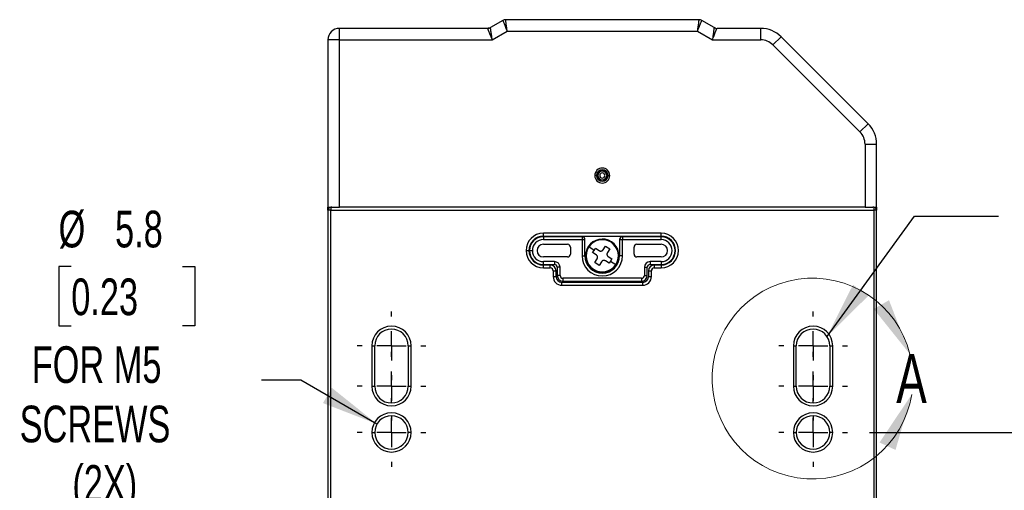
# Model space of a CAD drawing. Header units: millimetres. Extents: x 0 to 838, y 0 to 648.
# Tile 42 of 63: x 481 to 652, y 282 to 363. Entities that reach past the tile are written whole.
import ezdxf

# ---------------------------------------------------------------- set-up
doc = ezdxf.new("R2010")
doc.units = ezdxf.units.MM
doc.header["$LTSCALE"] = 3
doc.linetypes.add('CENTERX2', pattern=[20.32, 12.7, -2.54, 2.54, -2.54])
doc.layers.add('CENTER', color=40, linetype='CENTERX2')
doc.layers.add('DIMENSIONS', color=140, linetype='Continuous', lineweight=25)
doc.styles.add('SLDTEXTSTYLE0', font='TXT', dxfattribs={"width": 0.7})
doc.dimstyles.new('SLDDIMSTYLE2', dxfattribs={"dimtxt": 6.474023, "dimasz": 9.906, "dimexe": 0, "dimexo": 0.0625, "dimgap": 1.618506, "dimtad": 0, "dimtih": 1, "dimtoh": 1, "dimdec": 1, "dimrnd": 1e-09, "dimzin": 12, "dimdsep": 46, "dimtxsty": 'SLDTEXTSTYLE0', "dimsah": 1, "dimcen": 0.09, "dimadec": 0, "dimazin": 3, "dimtfac": 1, "dimtdec": 1, "dimtofl": 0, "dimtmove": 0, "dimatfit": 3, "dimfxl": 0, "dimfrac": 2, "dimtolj": 1, "dimtzin": 12, "dimarcsym": 0})
doc.dimstyles.new('SLDDIMSTYLE6', dxfattribs={"dimtxt": 6.474023, "dimasz": 9.906, "dimexe": 0, "dimexo": 0.0625, "dimgap": 1.618506, "dimtad": 0, "dimtih": 1, "dimtoh": 1, "dimdec": 1, "dimrnd": 1e-09, "dimzin": 12, "dimdsep": 46, "dimtxsty": 'SLDTEXTSTYLE0', "dimsah": 1, "dimcen": 0, "dimadec": 0, "dimazin": 3, "dimtfac": 1, "dimtdec": 1, "dimtofl": 0, "dimtmove": 0, "dimatfit": 3, "dimfxl": 0, "dimfrac": 2, "dimtolj": 1, "dimtzin": 12, "dimarcsym": 0})
doc.dimstyles.new('SLDDIMSTYLE7', dxfattribs={"dimtxt": 0.18, "dimasz": 9.906, "dimexe": 0, "dimexo": 0.0625, "dimgap": 0, "dimtad": 0, "dimtih": 1, "dimtoh": 1, "dimdec": 0, "dimrnd": 1e-09, "dimzin": 0, "dimdsep": 46, "dimtxsty": 'Standard', "dimsah": 1, "dimcen": 0.09, "dimadec": 0, "dimazin": 0, "dimtfac": 9.906, "dimtdec": 0, "dimtofl": 0, "dimtmove": 0, "dimatfit": 3, "dimfxl": 0, "dimfrac": 2, "dimtolj": 1, "dimtzin": 0, "dimarcsym": 0})

# ---------------------------------------------------------------- blocks, each defined once
blk = doc.blocks.new('_D_17')
at = {"layer": 'DIMENSIONS'}
for p, q in [((490.03, 320.43), (487.86, 320.43)), ((487.86, 320.43), (487.86, 310.14)), ((509.27, 320.43), (511.45, 320.43)), ((511.45, 320.43), (511.45, 310.14)), ((487.86, 310.14), (490.03, 310.14)), ((511.45, 310.14), (509.27, 310.14)), ((529.76, 300.74), (522.97, 300.74)), ((542.96, 293.12), (529.76, 300.74))]:
    blk.add_line(p, q, dxfattribs=at)
blk.add_solid([(542.96, 293.12), (535.15, 299.39), (533.62, 296.75)], dxfattribs=at)
at = {"layer": 'DIMENSIONS', "char_height": 6.35, "attachment_point": 1, "style": 'SLDTEXTSTYLE0'}
for s, insert in [('%%c', (487.84, 330.07)), ('5.8', (497.61, 330.07)), ('0.23', (490.03, 318.33)), ('FOR M5', (483.19, 306.59)), ('SCREWS', (481.1, 296.3)), ('(2X)', (490.22, 286.01))]:
    blk.add_mtext(s, dxfattribs=dict(at, insert=insert))
blk = doc.blocks.new('_D_20')
at = {"layer": 'DIMENSIONS'}
for p, q in [((628.22, 291.67), (674.09, 291.67)), ((664.56, 291.67), (664.56, 226.38)), ((654.94, 214.65), (652.77, 214.65)), ((652.77, 214.65), (652.77, 204.36)), ((674.18, 214.65), (676.36, 214.65)), ((676.36, 214.65), (676.36, 204.36)), ((652.77, 204.36), (654.94, 204.36)), ((664.56, 124.17), (664.56, 202.91)), ((676.36, 204.36), (674.18, 204.36)), ((625.64, 124.17), (674.09, 124.17))]:
    blk.add_line(p, q, dxfattribs=at)
for points in [[(664.56, 291.67), (663.04, 281.76), (666.09, 281.76)], [(664.56, 124.17), (666.09, 134.07), (663.04, 134.07)]]:
    blk.add_solid(points, dxfattribs=at)
at = {"layer": 'DIMENSIONS', "char_height": 6.35, "attachment_point": 1, "style": 'SLDTEXTSTYLE0'}
for s, insert in [('167.5', (652.25, 224.28)), ('6.59', (654.94, 212.54))]:
    blk.add_mtext(s, dxfattribs=dict(at, insert=insert))
blk = doc.blocks.new('SW_CENTERMARKSYMBOL_16')
at = {"layer": 'CENTER', "color": 0}
for p, q in [((0, 5.08), (0, 5.94)), ((0, 0), (0, 2.54)), ((-5.08, 0), (-5.94, 0)), ((0, 0), (-2.54, 0)), ((0, 0), (0, -2.54)), ((0, 0), (2.54, 0)), ((5.08, 0), (5.94, 0)), ((0, -5.08), (0, -5.94))]:
    blk.add_line(p, q, dxfattribs=at)
blk = doc.blocks.new('SW_CENTERMARKSYMBOL_17')
at = {"layer": 'CENTER', "color": 0}
for p, q in [((0, 5.08), (0, 5.94)), ((0, 0), (0, 2.54)), ((-5.08, 0), (-5.94, 0)), ((0, 0), (-2.54, 0)), ((0, 0), (0, -2.54)), ((0, 0), (2.54, 0)), ((5.08, 0), (5.94, 0)), ((0, -5.08), (0, -5.94))]:
    blk.add_line(p, q, dxfattribs=at)
blk = doc.blocks.new('SW_CENTERMARKSYMBOL_18')
at = {"layer": 'CENTER', "color": 0}
for p, q in [((0, 5.08), (0, 5.94)), ((0, 0), (0, 2.54)), ((-5.08, 0), (-5.94, 0)), ((0, 0), (-2.54, 0)), ((0, 0), (0, -2.54)), ((0, 0), (2.54, 0)), ((5.08, 0), (5.94, 0)), ((0, -5.08), (0, -5.94))]:
    blk.add_line(p, q, dxfattribs=at)
blk = doc.blocks.new('SW_CENTERMARKSYMBOL_19')
at = {"layer": 'CENTER', "color": 0}
for p, q in [((0, 5.08), (0, 5.94)), ((0, 0), (0, 2.54)), ((-5.08, 0), (-5.94, 0)), ((0, 0), (-2.54, 0)), ((0, 0), (0, -2.54)), ((0, 0), (2.54, 0)), ((5.08, 0), (5.94, 0)), ((0, -5.08), (0, -5.94))]:
    blk.add_line(p, q, dxfattribs=at)
blk = doc.blocks.new('SW_CENTERMARKSYMBOL_20')
at = {"layer": 'CENTER', "color": 0}
for p, q in [((0, 5.08), (0, 5.94)), ((0, 0), (0, 2.54)), ((-5.08, 0), (-5.94, 0)), ((0, 0), (-2.54, 0)), ((0, 0), (0, -2.54)), ((0, 0), (2.54, 0)), ((5.08, 0), (5.94, 0)), ((0, -5.08), (0, -5.94))]:
    blk.add_line(p, q, dxfattribs=at)
blk = doc.blocks.new('SW_CENTERMARKSYMBOL_21')
at = {"layer": 'CENTER', "color": 0}
for p, q in [((0, 5.08), (0, 5.94)), ((0, 0), (0, 2.54)), ((-5.08, 0), (-5.94, 0)), ((0, 0), (-2.54, 0)), ((0, 0), (0, -2.54)), ((0, 0), (2.54, 0)), ((5.08, 0), (5.94, 0)), ((0, -5.08), (0, -5.94))]:
    blk.add_line(p, q, dxfattribs=at)

msp = doc.modelspace()

# ---------------------------------------------------------------- linework, layer by layer
for p, q in [((598.706783, 363.165646), (565.242681, 363.165646)), ((536.474732, 359.665646), (536.474732, 361.665646)), ((560.474732, 361.665646), (536.474732, 361.665646)), ((562.108707, 361.665646), (560.474732, 361.665646)), ((564.742681, 363.031671), (562.608707, 361.79962)), ((601.340757, 361.79962), (599.206783, 363.031671)), ((603.474732, 361.665646), (601.840757, 361.665646)), ((609.403664, 361.665646), (603.474732, 361.665646)), ((609.403664, 359.665646), (609.403664, 361.665646)), ((562.912554, 359.665646), (565.51063, 361.165646)), ((565.51063, 361.165646), (598.438834, 361.165646)), ((598.438834, 361.165646), (601.03691, 359.665646)), ((611.524985, 358.786966), (612.939198, 360.201179)), ((628.010266, 345.130112), (612.939198, 360.201179)), ((534.474732, 359.665646), (534.474732, 330.665646)), ((536.474732, 359.665646), (534.474732, 359.665646)), ((536.474732, 330.665646), (536.474732, 359.665646)), ((536.474732, 359.665646), (562.912554, 359.665646)), ((601.03691, 359.665646), (609.403664, 359.665646)), ((611.524985, 358.786966), (626.596052, 343.715898)), ((626.596052, 343.715898), (628.010266, 345.130112)), ((627.474732, 341.594578), (627.474732, 330.665646)), ((627.474732, 341.594578), (629.474732, 341.594578)), ((629.474732, 330.665646), (629.474732, 341.594578)), ((580.974732, 336.165646), (580.674732, 336.165646)), ((580.974732, 336.165646), (580.976223, 336.165646)), ((581.01456, 336.165646), (580.976223, 336.165646)), ((581.01456, 336.165646), (581.213069, 336.165646)), ((582.934904, 336.165646), (582.736395, 336.165646)), ((582.934904, 336.165646), (582.973241, 336.165646)), ((582.974732, 336.165646), (582.973241, 336.165646)), ((582.974732, 336.165646), (583.274732, 336.165646)), ((534.474732, 330.665646), (534.974732, 330.665646)), ((534.474732, 330.165646), (534.474732, 330.665646)), ((534.474732, 330.165646), (534.474732, 136.665646)), ((534.974732, 330.165646), (534.474732, 330.165646)), ((534.974732, 330.665646), (534.974732, 330.165646)), ((535.151856, 330.665646), (534.974732, 330.665646)), ((534.974732, 330.165646), (628.974732, 330.165646)), ((534.974732, 136.665646), (534.974732, 330.165646)), ((535.151856, 330.665646), (536.474732, 330.665646)), ((627.474732, 330.665646), (536.474732, 330.665646)), ((627.474732, 330.665646), (628.797608, 330.665646)), ((628.974732, 330.665646), (628.797608, 330.665646)), ((628.974732, 330.665646), (628.974732, 330.165646)), ((628.974732, 330.665646), (629.474732, 330.665646)), ((628.974732, 330.165646), (628.974732, 136.665646)), ((629.474732, 330.165646), (628.974732, 330.165646)), ((629.474732, 330.665646), (629.474732, 330.165646)), ((629.474732, 136.665646), (629.474732, 330.165646)), ((592.174732, 326.165646), (571.774732, 326.165646)), ((571.774732, 325.665646), (571.774732, 326.165646)), ((571.774732, 325.665646), (592.174732, 325.665646)), ((592.174732, 325.665646), (592.174732, 326.165646)), ((571.774732, 325.565646), (571.774732, 325.065646)), ((578.474732, 325.565646), (571.774732, 325.565646)), ((571.774732, 325.065646), (578.474732, 325.065646)), ((571.774732, 324.265646), (575.974732, 324.265646)), ((578.474732, 325.565646), (578.474732, 325.065646)), ((578.474732, 325.065646), (578.474732, 322.265646)), ((578.474732, 325.065646), (578.974732, 325.065646)), ((578.974732, 322.265646), (578.974732, 325.065646)), ((582.117603, 323.307081), (582.527811, 323.934958)), ((582.527811, 323.934958), (583.281263, 323.442708)), ((583.49945, 324.599424), (583.56087, 324.693436)), ((584.974732, 325.065646), (585.474732, 325.065646)), ((584.974732, 325.065646), (584.974732, 322.265646)), ((592.174732, 325.565646), (585.474732, 325.565646)), ((585.474732, 325.565646), (585.474732, 325.065646)), ((585.474732, 325.065646), (592.174732, 325.065646)), ((585.474732, 322.265646), (585.474732, 325.065646)), ((587.974732, 324.265646), (592.174732, 324.265646)), ((592.174732, 325.065646), (592.174732, 325.565646)), ((568.774732, 323.165646), (569.274732, 323.165646)), ((569.374732, 323.165646), (569.874732, 323.165646)), ((576.474732, 323.765646), (576.474732, 322.565646)), ((578.474732, 322.265646), (578.974732, 322.265646)), ((580.551545, 323.195451), (579.640953, 323.790363)), ((580.30542, 322.818724), (580.551545, 323.195451)), ((580.933296, 322.408516), (580.30542, 322.818724)), ((580.551545, 323.195451), (580.797669, 323.572177)), ((580.797669, 323.572177), (581.425546, 323.161969)), ((583.281263, 323.442708), (582.871055, 322.814831)), ((585.474732, 322.265646), (584.974732, 322.265646)), ((587.474732, 322.565646), (587.474732, 323.765646)), ((575.974732, 322.065646), (571.774732, 322.065646)), ((573.674732, 321.265646), (571.774732, 321.265646)), ((571.774732, 320.765646), (571.774732, 321.265646)), ((571.774732, 320.765646), (573.674732, 320.765646)), ((572.974732, 320.665646), (571.774732, 320.665646)), ((571.774732, 320.165646), (571.774732, 320.665646)), ((572.974732, 320.165646), (572.974732, 320.665646)), ((573.674732, 321.265646), (573.674732, 320.765646)), ((580.668201, 321.088583), (581.078409, 321.71646)), ((581.421653, 320.596333), (580.668201, 321.088583)), ((581.831861, 321.22421), (581.421653, 320.596333)), ((583.151795, 320.959114), (582.523918, 321.369322)), ((583.016168, 322.122775), (583.644044, 321.712567)), ((583.397919, 321.33584), (583.151795, 320.959114)), ((583.644044, 321.712567), (583.397919, 321.33584)), ((583.397919, 321.33584), (584.308511, 320.740928)), ((592.174732, 322.065646), (587.974732, 322.065646)), ((590.274732, 321.265646), (590.274732, 320.765646)), ((592.174732, 321.265646), (590.274732, 321.265646)), ((590.274732, 320.765646), (592.174732, 320.765646)), ((590.974732, 320.665646), (590.974732, 320.165646)), ((592.174732, 320.665646), (590.974732, 320.665646)), ((592.174732, 321.265646), (592.174732, 320.765646)), ((592.174732, 320.665646), (592.174732, 320.165646)), ((571.774732, 320.165646), (572.974732, 320.165646)), ((573.474732, 319.665646), (573.474732, 318.665646)), ((573.474732, 319.665646), (573.974732, 319.665646)), ((573.974732, 318.665646), (573.974732, 319.665646)), ((574.174732, 320.265646), (574.174732, 318.865646)), ((574.674732, 320.265646), (574.174732, 320.265646)), ((574.674732, 318.865646), (574.174732, 318.865646)), ((574.674732, 318.865646), (574.674732, 320.265646)), ((580.450014, 319.931867), (580.388594, 319.837855)), ((589.274732, 320.265646), (589.274732, 318.865646)), ((589.274732, 320.265646), (589.774732, 320.265646)), ((589.274732, 318.865646), (589.774732, 318.865646)), ((589.774732, 318.865646), (589.774732, 320.265646)), ((589.974732, 319.665646), (590.474732, 319.665646)), ((589.974732, 319.665646), (589.974732, 318.665646)), ((590.474732, 318.665646), (590.474732, 319.665646)), ((590.974732, 320.165646), (592.174732, 320.165646)), ((573.474732, 318.665646), (573.974732, 318.665646)), ((588.974732, 317.665646), (574.974732, 317.665646)), ((574.974732, 317.165646), (574.974732, 317.665646)), ((574.974732, 317.165646), (588.974732, 317.165646)), ((588.774732, 318.365646), (575.174732, 318.365646)), ((575.174732, 318.365646), (575.174732, 317.865646)), ((575.174732, 317.865646), (588.774732, 317.865646)), ((588.774732, 318.365646), (588.774732, 317.865646)), ((588.974732, 317.165646), (588.974732, 317.665646)), ((589.974732, 318.665646), (590.474732, 318.665646)), ((542.074732, 306.665646), (542.074732, 299.665646)), ((542.074732, 306.665646), (542.574732, 306.665646)), ((542.574732, 299.665646), (542.574732, 306.665646)), ((548.374732, 306.665646), (548.374732, 299.665646)), ((548.374732, 306.665646), (548.874732, 306.665646)), ((548.874732, 299.665646), (548.874732, 306.665646)), ((615.074732, 306.665646), (615.074732, 299.665646)), ((615.074732, 306.665646), (615.574732, 306.665646)), ((615.574732, 299.665646), (615.574732, 306.665646)), ((621.374732, 306.665646), (621.374732, 299.665646)), ((621.374732, 306.665646), (621.874732, 306.665646)), ((621.874732, 299.665646), (621.874732, 306.665646)), ((542.074732, 299.665646), (542.574732, 299.665646)), ((548.374732, 299.665646), (548.874732, 299.665646)), ((615.074732, 299.665646), (615.574732, 299.665646)), ((621.374732, 299.665646), (621.874732, 299.665646)), ((542.074732, 291.665646), (542.574732, 291.665646)), ((548.874732, 291.665646), (548.374732, 291.665646)), ((615.074732, 291.665646), (615.574732, 291.665646)), ((621.874732, 291.665646), (621.374732, 291.665646))]:
    msp.add_line(p, q)
for centre, radius, start, end in [((565.242681, 362.165646), 1, 90, 120), ((598.706783, 362.165646), 1, 60, 90), ((536.474732, 359.665646), 2, 90, 180), ((562.108707, 362.665646), 1, 270, 300), ((601.840757, 362.665646), 1, 240, 270), ((609.403664, 356.665646), 5, 45, 90), ((609.403664, 356.665646), 3, 45, 90), ((624.474732, 341.594578), 5, 0, 45), ((624.474732, 341.594578), 3, 0, 45), ((581.974732, 336.165646), 1.3, 0, 180), ((581.974732, 336.165646), 1.3, 180, 0), ((581.974732, 336.165646), 1, 0, 180), ((581.974732, 336.165646), 1, 180, 0), ((581.974732, 336.165646), 0.998509, 0, 180), ((581.974732, 336.165646), 0.998509, 180, 0), ((581.974732, 336.165646), 0.960172, 0, 180), ((581.974732, 336.165646), 0.960172, 180, 0), ((581.974732, 336.165646), 0.761663, 0, 180), ((581.974732, 336.165646), 0.761663, 180, 0), ((581.974732, 336.165646), 0.45, 0, 180), ((581.974732, 336.165646), 0.45, 180, 0), ((534.974732, 330.165646), 0.5, 90, 180), ((628.974732, 330.165646), 0.5, 0, 90), ((571.774732, 323.165646), 3, 90, 180), ((571.774732, 323.165646), 2.5, 90, 180), ((592.174732, 323.165646), 3, 270, 90), ((592.174732, 323.165646), 2.5, 0, 90), ((571.774732, 323.165646), 2.4, 90, 180), ((571.774732, 323.165646), 1.9, 90, 180), ((571.774732, 323.165646), 1.1, 90, 180), ((575.974732, 323.765646), 0.5, 0, 90), ((578.474732, 325.065646), 0.5, 0, 90), ((581.974732, 322.265646), 2.9, 56.84238036, 236.84238036), ((581.974732, 322.265646), 2.787703, 56.84238036, 146.84238036), ((581.974732, 322.265646), 2.9, 236.84238036, 56.84238036), ((581.974732, 322.265646), 2.787703, 326.84238036, 56.84238036), ((585.474732, 325.065646), 0.5, 90, 180), ((587.974732, 323.765646), 0.5, 90, 180), ((592.174732, 323.165646), 2.4, 0, 90), ((592.174732, 323.165646), 1.9, 270, 90), ((592.174732, 323.165646), 1.1, 0, 90), ((571.774732, 323.165646), 3, 180, 270), ((571.774732, 323.165646), 2.5, 180, 270), ((571.774732, 323.165646), 2.4, 180, 270), ((571.774732, 323.165646), 1.9, 180, 270), ((571.774732, 323.165646), 1.1, 180, 270), ((575.974732, 322.565646), 0.5, 270, 0), ((581.974732, 322.265646), 3.5, 180, 0), ((581.974732, 322.265646), 3, 180, 0), ((581.974732, 322.265646), 2.787703, 146.84238036, 236.84238036), ((587.974732, 322.565646), 0.5, 180, 270), ((592.174732, 323.165646), 2.5, 270, 0), ((592.174732, 323.165646), 2.4, 270, 0), ((592.174732, 323.165646), 1.1, 270, 0), ((572.974732, 319.665646), 1, 0, 90), ((573.674732, 320.265646), 1, 0, 90), ((573.674732, 320.265646), 0.5, 0, 90), ((581.974732, 322.265646), 2.787703, 236.84238036, 326.84238036), ((590.274732, 320.265646), 1, 90, 180), ((590.274732, 320.265646), 0.5, 90, 180), ((590.974732, 319.665646), 1, 90, 180), ((572.974732, 319.665646), 0.5, 0, 90), ((575.174732, 318.865646), 1, 180, 270), ((575.174732, 318.865646), 0.5, 180, 270), ((588.774732, 318.865646), 0.5, 270, 0), ((588.774732, 318.865646), 1, 270, 0), ((590.974732, 319.665646), 0.5, 90, 180), ((574.974732, 318.665646), 1.5, 180, 270), ((574.974732, 318.665646), 1, 180, 270), ((588.974732, 318.665646), 1.5, 270, 0), ((588.974732, 318.665646), 1, 270, 0), ((545.474732, 306.665646), 3.4, 0, 180), ((545.474732, 306.665646), 2.9, 0, 180), ((618.474732, 306.665646), 3.4, 0, 180), ((618.474732, 306.665646), 2.9, 0, 180), ((545.474732, 299.665646), 3.4, 180, 0), ((545.474732, 299.665646), 2.9, 180, 0), ((618.474732, 299.665646), 3.4, 180, 0), ((618.474732, 299.665646), 2.9, 180, 0), ((545.474732, 291.665646), 3.4, 0, 180), ((618.474732, 291.665646), 3.4, 0, 180), ((545.474732, 291.665646), 2.9, 0, 180), ((618.474732, 291.665646), 2.9, 0, 180), ((545.474732, 291.665646), 3.4, 180, 0), ((545.474732, 291.665646), 2.9, 180, 0), ((618.474732, 291.665646), 3.4, 180, 0), ((618.474732, 291.665646), 2.9, 180, 0)]:
    msp.add_arc(centre, radius, start, end)
at = {"color": 7, "linetype": 'Continuous', "lineweight": 18}
msp.add_arc((618.379791, 300.999539), 17.390857, 14.06904011, 350.91803152, dxfattribs=at)
for points, knots in [([(565.51063, 361.165646), (565.47555, 361.427492), (565.440495, 361.689141), (565.375686, 362.172883), (565.345963, 362.394739), (565.29636, 362.764979), (565.2765, 362.913218), (565.249655, 363.113591), (565.242681, 363.165646), (565.242681, 363.165646)], [0, 0, 0, 0, 0.25, 0.25, 0.5, 0.5, 0.75, 0.75, 1, 1, 1, 1]), ([(598.706783, 363.165646), (598.706783, 363.165646), (598.699809, 363.113591), (598.672964, 362.913218), (598.653104, 362.764979), (598.603501, 362.394739), (598.573778, 362.172883), (598.508969, 361.689141), (598.473914, 361.427492), (598.438834, 361.165646)], [0, 0, 0, 0, 0.25, 0.25, 0.5, 0.5, 0.75, 0.75, 1, 1, 1, 1]), ([(562.108707, 361.665646), (562.108707, 361.665646), (562.129629, 361.613591), (562.210163, 361.413218), (562.269744, 361.264979), (562.418552, 360.894739), (562.507721, 360.672883), (562.702149, 360.189141), (562.807312, 359.927492), (562.912554, 359.665646)], [0, 0, 0, 0, 0.25, 0.25, 0.5, 0.5, 0.75, 0.75, 1, 1, 1, 1]), ([(562.912554, 359.665646), (562.872773, 359.945033), (562.833023, 360.224209), (562.759531, 360.740356), (562.725826, 360.977073), (562.669577, 361.372114), (562.647056, 361.530283), (562.616615, 361.744078), (562.608707, 361.79962), (562.608707, 361.79962)], [0, 0, 0, 0, 0.25, 0.25, 0.5, 0.5, 0.75, 0.75, 1, 1, 1, 1]), ([(564.742681, 363.031671), (564.742681, 363.031671), (564.762669, 362.983103), (564.839607, 362.796153), (564.896527, 362.657844), (565.03869, 362.312405), (565.123877, 362.105411), (565.309621, 361.654074), (565.410088, 361.409952), (565.51063, 361.165646)], [0, 0, 0, 0, 0.25, 0.25, 0.5, 0.5, 0.75, 0.75, 1, 1, 1, 1]), ([(598.438834, 361.165646), (598.539376, 361.409952), (598.639843, 361.654074), (598.825587, 362.105411), (598.910774, 362.312405), (599.052937, 362.657844), (599.109857, 362.796153), (599.186795, 362.983103), (599.206783, 363.031671), (599.206783, 363.031671)], [0, 0, 0, 0, 0.25, 0.25, 0.5, 0.5, 0.75, 0.75, 1, 1, 1, 1]), ([(601.340757, 361.79962), (601.340757, 361.79962), (601.332849, 361.744078), (601.302408, 361.530283), (601.279887, 361.372114), (601.223638, 360.977073), (601.189933, 360.740356), (601.116441, 360.224209), (601.076691, 359.945033), (601.03691, 359.665646)], [0, 0, 0, 0, 0.25, 0.25, 0.5, 0.5, 0.75, 0.75, 1, 1, 1, 1]), ([(601.03691, 359.665646), (601.142152, 359.927492), (601.247315, 360.189141), (601.441743, 360.672883), (601.530912, 360.894739), (601.67972, 361.264979), (601.739301, 361.413218), (601.819835, 361.613591), (601.840757, 361.665646), (601.840757, 361.665646)], [0, 0, 0, 0, 0.25, 0.25, 0.5, 0.5, 0.75, 0.75, 1, 1, 1, 1]), ([(581.078409, 321.71646), (581.089552, 321.735003), (581.111826, 321.772066), (581.135717, 321.833213), (581.154683, 321.907487), (581.162941, 321.995091), (581.152375, 322.092959), (581.12283, 322.187025), (581.074653, 322.273232), (581.012133, 322.35036), (580.959501, 322.389186), (580.933296, 322.408516)], [0, 0, 0, 0, 0.0831935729, 0.1662850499, 0.2507410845, 0.3761168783, 0.4998597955, 0.6234904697, 0.7491107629, 0.8750886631, 1, 1, 1, 1]), ([(581.425546, 323.161969), (581.444129, 323.150801), (581.481238, 323.1285), (581.542396, 323.104598), (581.616628, 323.085637), (581.704189, 323.07742), (581.802063, 323.088008), (581.896164, 323.117569), (581.982399, 323.165802), (582.059504, 323.228313), (582.098306, 323.280919), (582.117603, 323.307081)], [0, 0, 0, 0, 0.0833692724, 0.166486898, 0.2507961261, 0.3761223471, 0.4998735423, 0.6235840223, 0.7492494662, 0.8752961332, 1, 1, 1, 1]), ([(582.871055, 322.814831), (582.859912, 322.796288), (582.837638, 322.759225), (582.813747, 322.698078), (582.794781, 322.623804), (582.786523, 322.5362), (582.797089, 322.438332), (582.826634, 322.344266), (582.874811, 322.258059), (582.937331, 322.180931), (582.989963, 322.142105), (583.016168, 322.122775)], [0, 0, 0, 0, 0.0831935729, 0.1662850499, 0.2507410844, 0.3761168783, 0.4998597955, 0.6234904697, 0.7491107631, 0.8750886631, 1, 1, 1, 1]), ([(582.523918, 321.369322), (582.505335, 321.38049), (582.468226, 321.402791), (582.407068, 321.426693), (582.332836, 321.445654), (582.245275, 321.453871), (582.147401, 321.443283), (582.0533, 321.413722), (581.967065, 321.365489), (581.88996, 321.302978), (581.851158, 321.250372), (581.831861, 321.22421)], [0, 0, 0, 0, 0.0833692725, 0.1664868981, 0.2507961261, 0.3761223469, 0.4998735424, 0.6235840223, 0.7492494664, 0.8752961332, 1, 1, 1, 1])]:
    msp.add_open_spline(points, degree=3, knots=knots)
for points in [[(562.37057, 361.700368), (562.28678, 361.67763), (562.199036, 361.665646), (562.108707, 361.665646)], [(601.57754, 361.700722), (601.493793, 361.723579), (601.414452, 361.757072), (601.340757, 361.79962)]]:
    msp.add_open_spline(points, degree=3)
for points in [[(635.248984, 305.227098), (631.621309, 314.570084), (628.980767, 313.04764)], [(635.552628, 298.254439), (629.987988, 289.918601), (632.750882, 288.631465)]]:
    msp.add_solid(points, dxfattribs=at)

# ---------------------------------------------------------------- block references
at = {"layer": 'CENTER'}
for name, p in [('SW_CENTERMARKSYMBOL_16', (545.474732, 306.665646)), ('SW_CENTERMARKSYMBOL_19', (618.474732, 306.665646)), ('SW_CENTERMARKSYMBOL_17', (545.474732, 299.665646)), ('SW_CENTERMARKSYMBOL_20', (618.474732, 299.665646)), ('SW_CENTERMARKSYMBOL_18', (545.474732, 291.665646)), ('SW_CENTERMARKSYMBOL_21', (618.474732, 291.665646))]:
    msp.add_blockref(name, p, dxfattribs=at)

# ---------------------------------------------------------------- texts
at = {"color": 7, "linetype": 'Continuous', "lineweight": 18, "insert": (632.877483, 305.227098), "char_height": 8.466667, "attachment_point": 1, "style": 'SLDTEXTSTYLE0'}
msp.add_mtext('A', dxfattribs=at)

# ---------------------------------------------------------------- dimensions: what is measured, and where the dimension line sits
at = {"layer": 'DIMENSIONS'}
dim = msp.add_diameter_dim_2p(p1=(547.986206, 290.215646), p2=(542.963258, 293.115646), text='<>\\PFOR M5\\PSCREWS\\P(2X)', dimstyle='SLDDIMSTYLE6', dxfattribs=at)
dim.commit()
dim.dimension.update_dxf_attribs({"geometry": '_D_17', "text_midpoint": (499.652937, 304.086944), "dimtype": 163})
dim = msp.add_linear_dim(base=(664.562943, 291.665646), p1=(621.828946, 124.165646), p2=(624.414732, 291.665646), angle=90, dimstyle='SLDDIMSTYLE2', dxfattribs=at)
dim.commit()
dim.dimension.update_dxf_attribs({"geometry": '_D_20', "text_midpoint": (664.562943, 214.646089), "dimtype": 160})

# ---------------------------------------------------------------- leaders
msp.add_leader([(620.891081, 308.269159), (636.032949, 329.12339), (650.609181, 329.12339)], dimstyle='SLDDIMSTYLE7', dxfattribs=at)

doc.saveas('drawing.dxf')
